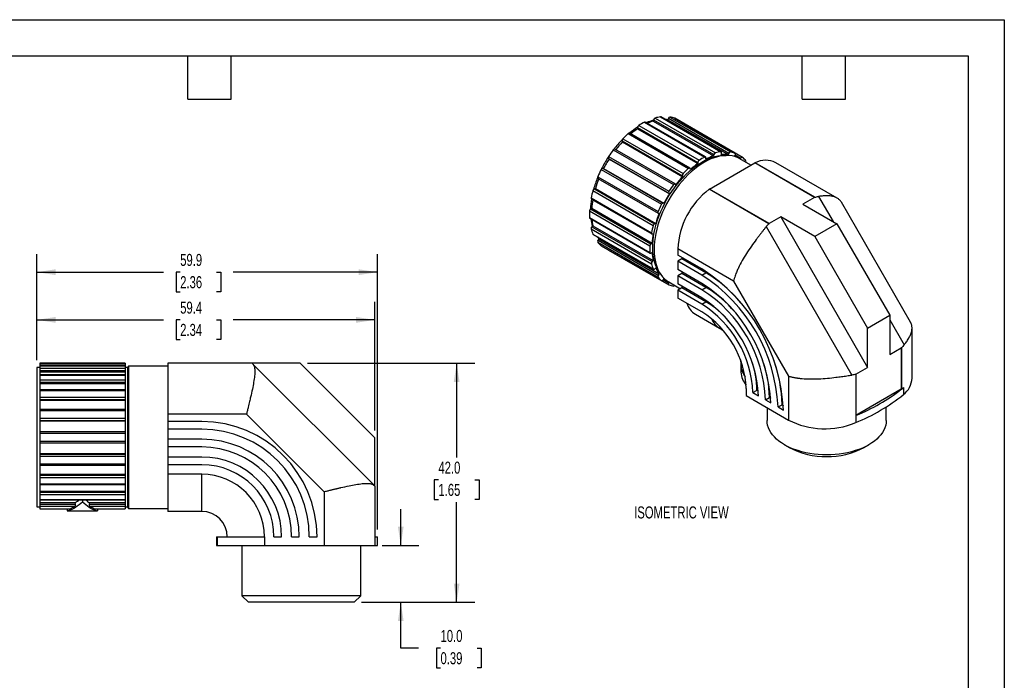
# Model space of a CAD drawing. Header units: millimetres. Extents: x 0 to 279, y 0 to 216.
# Tile 3 of 3: x 106 to 279, y 100 to 216. Entities that reach past the tile are written whole.
import ezdxf

# ---------------------------------------------------------------- set-up
doc = ezdxf.new("R2010")
doc.units = ezdxf.units.MM
doc.layers.add('DIMENSIONS', color=140, linetype='Continuous', lineweight=25)
doc.layers.add('TEXT', color=140, linetype='Continuous', lineweight=25)
doc.styles.add('SLDTEXTSTYLE0', font='TXT', dxfattribs={"width": 0.7})
doc.dimstyles.new('SLDDIMSTYLE0', dxfattribs={"dimtxt": 2.158008, "dimasz": 3.302, "dimexe": 0, "dimexo": 0.0625, "dimgap": 0.539502, "dimtad": 0, "dimtih": 1, "dimtoh": 1, "dimdec": 1, "dimrnd": 1e-09, "dimzin": 4, "dimdsep": 46, "dimtxsty": 'SLDTEXTSTYLE0', "dimsah": 1, "dimcen": 0.09, "dimadec": 0, "dimazin": 1, "dimtfac": 1, "dimtdec": 1, "dimtofl": 0, "dimtmove": 0, "dimatfit": 3, "dimfxl": 0, "dimfrac": 2, "dimtolj": 1, "dimtzin": 12, "dimarcsym": 0})
doc.dimstyles.new('SLDDIMSTYLE1', dxfattribs={"dimtxt": 2.158008, "dimasz": 3.302, "dimexe": 0, "dimexo": 0.0625, "dimgap": 0.539502, "dimtad": 0, "dimtih": 1, "dimtoh": 1, "dimdec": 1, "dimrnd": 1e-09, "dimzin": 12, "dimdsep": 46, "dimtxsty": 'SLDTEXTSTYLE0', "dimsah": 1, "dimcen": 0.09, "dimadec": 0, "dimazin": 3, "dimtfac": 1, "dimtdec": 1, "dimtofl": 0, "dimtmove": 0, "dimatfit": 3, "dimfxl": 0, "dimfrac": 2, "dimtolj": 1, "dimtzin": 12, "dimarcsym": 0})
doc.dimstyles.new('SLDDIMSTYLE2', dxfattribs={"dimtxt": 2.158008, "dimasz": 3.302, "dimexe": 0, "dimexo": 0.0625, "dimgap": 0.539502, "dimtad": 0, "dimtih": 1, "dimtoh": 1, "dimdec": 1, "dimrnd": 1e-09, "dimzin": 4, "dimdsep": 46, "dimtxsty": 'SLDTEXTSTYLE0', "dimsah": 1, "dimcen": 0.09, "dimadec": 0, "dimazin": 1, "dimtfac": 1, "dimtdec": 1, "dimtmove": 0, "dimatfit": 0, "dimfxl": 0, "dimfrac": 2, "dimtolj": 1, "dimtzin": 12, "dimarcsym": 0})

# ---------------------------------------------------------------- blocks, each defined once
blk = doc.blocks.new('_D')
at = {"layer": 'DIMENSIONS'}
for p, q in [((156.91, 155.55), (186.3, 155.55)), ((183.13, 155.55), (183.13, 138.97)), ((179.92, 135.06), (179.2, 135.06)), ((179.2, 135.06), (179.2, 131.63)), ((186.33, 135.06), (187.06, 135.06)), ((187.06, 135.06), (187.06, 131.63)), ((179.2, 131.63), (179.92, 131.63)), ((187.06, 131.63), (186.33, 131.63)), ((183.13, 113.55), (183.13, 131.15)), ((166.41, 113.55), (186.3, 113.55))]:
    blk.add_line(p, q, dxfattribs=at)
for points in [[(183.13, 155.55), (182.62, 152.25), (183.64, 152.25)], [(183.13, 113.55), (183.64, 116.85), (182.62, 116.85)]]:
    blk.add_solid(points, dxfattribs=at)
at = {"layer": 'DIMENSIONS', "char_height": 2.117, "attachment_point": 1, "style": 'SLDTEXTSTYLE0'}
for s, insert in [('42.0', (179.92, 138.27)), ('1.65', (179.92, 134.36))]:
    blk.add_mtext(s, dxfattribs=dict(at, insert=insert))
blk = doc.blocks.new('_D_1')
at = {"layer": 'DIMENSIONS'}
for p, q in [((109.33, 156.07), (109.33, 166.35)), ((168.76, 143.71), (168.76, 166.35)), ((109.33, 163.17), (131.6, 163.17)), ((134.53, 163.17), (133.8, 163.17)), ((133.8, 163.17), (133.8, 159.74)), ((140.94, 163.17), (141.66, 163.17)), ((141.66, 163.17), (141.66, 159.74)), ((168.76, 163.17), (143.86, 163.17)), ((133.8, 159.74), (134.53, 159.74)), ((141.66, 159.74), (140.94, 159.74))]:
    blk.add_line(p, q, dxfattribs=at)
for points in [[(109.33, 163.17), (112.63, 162.66), (112.63, 163.68)], [(168.76, 163.17), (165.45, 163.68), (165.45, 162.66)]]:
    blk.add_solid(points, dxfattribs=at)
at = {"layer": 'DIMENSIONS', "char_height": 2.117, "attachment_point": 1, "style": 'SLDTEXTSTYLE0'}
for s, insert in [('59.4', (134.53, 166.38)), ('2.34', (134.53, 162.47))]:
    blk.add_mtext(s, dxfattribs=dict(at, insert=insert))
blk = doc.blocks.new('_D_2')
at = {"layer": 'DIMENSIONS'}
for p, q in [((109.33, 156.07), (109.33, 174.73)), ((169.2, 126.32), (169.2, 174.73)), ((109.33, 171.55), (131.6, 171.55)), ((134.53, 171.55), (133.8, 171.55)), ((133.8, 171.55), (133.8, 168.12)), ((140.94, 171.55), (141.66, 171.55)), ((141.66, 171.55), (141.66, 168.12)), ((169.2, 171.55), (143.86, 171.55)), ((133.8, 168.12), (134.53, 168.12)), ((141.66, 168.12), (140.94, 168.12))]:
    blk.add_line(p, q, dxfattribs=at)
for points in [[(109.33, 171.55), (112.63, 171.04), (112.63, 172.06)], [(169.2, 171.55), (165.89, 172.06), (165.89, 171.04)]]:
    blk.add_solid(points, dxfattribs=at)
at = {"layer": 'DIMENSIONS', "char_height": 2.117, "attachment_point": 1, "style": 'SLDTEXTSTYLE0'}
for s, insert in [('59.9', (134.53, 174.76)), ('2.36', (134.53, 170.85))]:
    blk.add_mtext(s, dxfattribs=dict(at, insert=insert))
blk = doc.blocks.new('_D_3')
at = {"layer": 'DIMENSIONS'}
for p, q in [((173.31, 123.55), (173.31, 129.9)), ((170.01, 123.55), (176.48, 123.55)), ((166.41, 113.55), (176.48, 113.55)), ((173.31, 105.49), (173.31, 113.55)), ((176.4, 105.49), (173.31, 105.49)), ((180.29, 105.49), (179.57, 105.49)), ((179.57, 105.49), (179.57, 102.06)), ((186.71, 105.49), (187.43, 105.49)), ((187.43, 105.49), (187.43, 102.06)), ((179.57, 102.06), (180.29, 102.06)), ((187.43, 102.06), (186.71, 102.06))]:
    blk.add_line(p, q, dxfattribs=at)
for points in [[(173.31, 123.55), (173.81, 126.85), (172.8, 126.85)], [(173.31, 113.55), (172.8, 110.25), (173.81, 110.25)]]:
    blk.add_solid(points, dxfattribs=at)
at = {"layer": 'DIMENSIONS', "char_height": 2.117, "attachment_point": 1, "style": 'SLDTEXTSTYLE0'}
for s, insert in [('10.0', (180.29, 108.7)), ('0.39', (180.29, 104.79))]:
    blk.add_mtext(s, dxfattribs=dict(at, insert=insert))

msp = doc.modelspace()

# ---------------------------------------------------------------- linework, layer by layer
at = {"color": 7, "linetype": 'Continuous'}
for p, q in [((0, 215.9), (279.4, 215.9)), ((279.4, 215.9), (279.4, 0))]:
    msp.add_line(p, q, dxfattribs=at)
for p, q in [((215.14, 197.32), (225.75, 191.2)), ((216.15, 197.91), (226.76, 191.78)), ((226.9, 191.79), (216.29, 197.91)), ((217.75, 198.33), (217.69, 198.08)), ((217.69, 198.08), (228.29, 191.96)), ((217.75, 198.33), (228.35, 192.2)), ((218, 198.63), (228.61, 192.51)), ((218.97, 198.83), (229.57, 192.71)), ((229.65, 192.69), (219.04, 198.82)), ((220.35, 198.58), (220.23, 198.34)), ((220.23, 198.34), (230.84, 192.22)), ((220.35, 198.58), (230.95, 192.46)), ((220.63, 198.81), (231.24, 192.69)), ((221.45, 198.6), (232.06, 192.47)), ((221.47, 198.59), (221.45, 198.6)), ((232.08, 192.47), (221.47, 198.59)), ((213.29, 195.92), (223.9, 189.79)), ((224.1, 189.85), (213.5, 195.97)), ((214.94, 196.96), (225.55, 190.84)), ((214.94, 196.96), (214.94, 196.74)), ((214.94, 196.74), (225.55, 190.62)), ((212.2, 194.62), (222.81, 188.5)), ((212.2, 194.62), (212.26, 194.45)), ((212.26, 194.45), (222.87, 188.32)), ((212.33, 195), (222.94, 188.88)), ((210.66, 193.06), (221.27, 186.93)), ((221.53, 187.05), (210.93, 193.18)), ((228.35, 192.2), (228.29, 191.96)), ((229.64, 192.23), (229.7, 192.47)), ((230.95, 192.46), (230.84, 192.22)), ((231.98, 191.92), (232.1, 192.16)), ((233.37, 191.72), (232.08, 192.46)), ((232.1, 192.16), (233.09, 191.59)), ((209.81, 191.54), (220.41, 185.42)), ((209.81, 191.54), (209.92, 191.42)), ((209.84, 191.89), (220.45, 185.77)), ((209.92, 191.42), (220.52, 185.3)), ((225.55, 190.84), (225.55, 190.62)), ((226.96, 191.43), (226.96, 191.65)), ((227.57, 186.15), (235.54, 190.75)), ((232.34, 191.76), (232, 191.95)), ((234.86, 190.35), (232.92, 191.48)), ((233.09, 191.59), (232.99, 191.44)), ((246.03, 184.69), (235.54, 190.75)), ((246.08, 184.71), (235.59, 190.76)), ((250.01, 184.56), (239.24, 190.78)), ((208.52, 189.6), (219.13, 183.48)), ((208.81, 189.81), (219.42, 183.69)), ((208.96, 189.77), (208.81, 189.81)), ((208.96, 189.77), (219.57, 183.65)), ((224.22, 189.6), (224.16, 189.78)), ((207.92, 188.31), (218.53, 182.19)), ((207.95, 188.02), (218.56, 181.9)), ((221.67, 186.92), (221.56, 187.04)), ((222.81, 188.5), (222.87, 188.32)), ((207.07, 185.9), (217.68, 179.77)), ((207.52, 186.23), (207.34, 186.19)), ((207.34, 186.19), (217.94, 180.07)), ((207.52, 186.23), (218.13, 180.11)), ((220.41, 185.42), (220.52, 185.3)), ((238.02, 180.05), (227.53, 186.11)), ((238.06, 180.09), (227.57, 186.15)), ((206.76, 184.6), (217.37, 178.48)), ((206.82, 184.4), (217.42, 178.28)), ((219.57, 183.65), (219.42, 183.69)), ((246.03, 184.69), (243.99, 183.51)), ((243.99, 183.51), (249.99, 180.05)), ((246.75, 184.85), (249.29, 180.45)), ((262.92, 162.77), (250.76, 183.82)), ((206.47, 182.3), (217.08, 176.18)), ((206.87, 182.77), (206.68, 182.65)), ((206.68, 182.65), (217.29, 176.53)), ((206.87, 182.77), (217.48, 176.64)), ((218.58, 181.89), (218.74, 181.85)), ((206.47, 181.13), (217.08, 175.01)), ((206.53, 181.01), (217.14, 174.88)), ((218.13, 180.11), (217.94, 180.07)), ((240.1, 181.27), (238.06, 180.09)), ((240.1, 181.27), (255.37, 154.82)), ((246.1, 177.8), (240.1, 181.27)), ((249.99, 180.05), (246.1, 177.8)), ((249.99, 180.05), (259.26, 163.99)), ((206.76, 179.17), (217.37, 173.04)), ((207.08, 179.72), (206.9, 179.54)), ((206.9, 179.54), (217.51, 173.42)), ((207.08, 179.72), (217.69, 173.59)), ((217.51, 178.27), (217.69, 178.3)), ((237.56, 179.55), (252.61, 153.47)), ((207.07, 178.23), (217.68, 172.11)), ((207.12, 178.18), (217.73, 172.05)), ((207.92, 176.8), (218.53, 170.68)), ((208.13, 177.38), (207.98, 177.16)), ((207.98, 177.16), (218.58, 171.04)), ((208.13, 177.38), (218.74, 171.26)), ((217.48, 176.64), (217.29, 176.53)), ((246.1, 177.8), (255.37, 161.74)), ((208.52, 176.2), (219.13, 170.07)), ((208.52, 176.2), (208.53, 176.19)), ((208.53, 176.19), (219.14, 170.06)), ((209.82, 175.44), (209.83, 175.44)), ((209.83, 175.44), (220.43, 169.32)), ((217.29, 174.9), (217.48, 175.01)), ((231.81, 169.98), (222.01, 175.64)), ((222.01, 175.64), (222.01, 174.56)), ((217.69, 173.59), (217.51, 173.42)), ((226.25, 172.12), (222.01, 174.56)), ((222.72, 173.87), (222.01, 173.46)), ((222.01, 173.46), (222.01, 172.03)), ((226.25, 171.01), (222.01, 173.46)), ((222.72, 174.16), (222.72, 173.87)), ((226.96, 171.42), (222.72, 173.87)), ((217.94, 172.12), (218.13, 172.29)), ((226.25, 169.58), (222.01, 172.03)), ((222.72, 171.62), (222.72, 171.33)), ((226.25, 171.01), (226.96, 171.42)), ((218.74, 171.26), (218.58, 171.04)), ((219.42, 170.2), (219.57, 170.42)), ((219.42, 170.2), (220.41, 169.62)), ((219.55, 170.39), (219.89, 170.19)), ((220.49, 169.79), (220.41, 169.62)), ((220.42, 169.83), (222.47, 168.65)), ((222.72, 171.33), (222.01, 170.92)), ((222.01, 170.92), (222.01, 169.49)), ((226.25, 168.47), (222.01, 170.92)), ((226.96, 168.88), (222.72, 171.33)), ((231.81, 169.98), (241.46, 153.28)), ((226.25, 167.04), (222.01, 169.49)), ((222.72, 168.79), (222.01, 168.38)), ((222.01, 168.38), (222.01, 167.01)), ((226.25, 165.93), (222.01, 168.38)), ((222.72, 169.08), (222.72, 168.79)), ((226.96, 166.34), (222.72, 168.79)), ((226.25, 168.47), (226.96, 168.88)), ((226.25, 164.56), (222.01, 167.01)), ((226.25, 165.93), (226.96, 166.34)), ((225.11, 164.15), (229.36, 161.7)), ((255.37, 161.74), (259.26, 163.99)), ((259.26, 163.99), (259.26, 157.06)), ((259.26, 163.18), (261.8, 158.78)), ((255.37, 154.82), (255.37, 161.74)), ((263.18, 152.93), (263.18, 161.75)), ((259.26, 157.06), (261.3, 158.24)), ((261.3, 158.24), (261.3, 150.97)), ((261.34, 158.28), (261.34, 151)), ((109.83, 154.8), (109.33, 154.8)), ((109.33, 154.8), (109.33, 130.3)), ((124.83, 155.55), (109.83, 155.55)), ((109.83, 155.55), (109.83, 155.53)), ((109.83, 155.53), (124.83, 155.53)), ((109.83, 155.53), (109.83, 155.23)), ((109.83, 155.23), (124.83, 155.23)), ((109.83, 155.23), (109.83, 155.13)), ((124.83, 155.13), (109.83, 155.13)), ((109.83, 155.13), (109.83, 155.12)), ((109.83, 155.12), (124.83, 155.12)), ((109.83, 155.12), (109.83, 154.68)), ((109.83, 154.68), (124.83, 154.68)), ((109.83, 154.68), (109.83, 154.3)), ((109.83, 154.3), (124.83, 154.3)), ((109.83, 154.3), (109.83, 154.05)), ((124.83, 155.55), (124.83, 155.53)), ((124.83, 155.53), (124.83, 155.23)), ((124.83, 155.23), (124.83, 155.13)), ((124.83, 155.13), (124.83, 155.12)), ((124.83, 155.12), (124.83, 154.68)), ((125.27, 154.8), (124.83, 154.8)), ((124.83, 154.68), (124.83, 154.3)), ((124.83, 154.3), (124.83, 154.05)), ((125.42, 155.05), (125.27, 154.8)), ((125.27, 154.8), (125.27, 130.3)), ((132.33, 155.05), (125.42, 155.05)), ((125.42, 155.05), (125.42, 130.05)), ((147.16, 155.55), (132.33, 155.55)), ((132.33, 155.55), (132.33, 155.54)), ((132.33, 155.54), (132.33, 146.62)), ((147.17, 155.54), (132.33, 155.54)), ((155.64, 155.55), (147.16, 155.55)), ((147.31, 155.4), (168.6, 134.11)), ((155.64, 155.55), (168.76, 142.44)), ((233.11, 155.21), (233.11, 153.98)), ((253.33, 153.64), (255.37, 154.82)), ((109.83, 154.05), (124.83, 154.05)), ((109.83, 154.05), (109.83, 153.52)), ((124.83, 153.52), (109.83, 153.52)), ((109.83, 153.52), (109.83, 153.47)), ((109.83, 153.47), (124.83, 153.47)), ((109.83, 153.47), (109.83, 152.63)), ((109.83, 152.63), (124.83, 152.63)), ((109.83, 152.63), (109.83, 152.22)), ((124.83, 154.05), (124.83, 153.52)), ((124.83, 153.52), (124.83, 153.47)), ((124.83, 153.47), (124.83, 152.63)), ((124.83, 152.63), (124.83, 152.22)), ((241.46, 153.28), (241.46, 145.58)), ((253.28, 153.62), (253.28, 145.12)), ((253.33, 153.64), (253.33, 146.37)), ((109.83, 152.22), (124.83, 152.22)), ((109.83, 152.22), (109.83, 152)), ((109.83, 152), (124.83, 152)), ((109.83, 152), (109.83, 150.87)), ((124.83, 150.87), (109.83, 150.87)), ((109.83, 150.87), (109.83, 150.76)), ((109.83, 150.76), (124.83, 150.76)), ((109.83, 150.76), (109.83, 149.6)), ((124.83, 152.22), (124.83, 152)), ((124.83, 152), (124.83, 150.87)), ((124.83, 150.87), (124.83, 150.76)), ((124.83, 150.76), (124.83, 149.6)), ((234.03, 151.09), (234.03, 149.87)), ((235.22, 150.4), (235.93, 150.81)), ((235.93, 150.81), (236.15, 150.68)), ((261.3, 150.97), (253.33, 146.37)), ((261.67, 151.27), (261.67, 150.04)), ((109.83, 149.6), (124.83, 149.6)), ((109.83, 149.6), (109.83, 149.2)), ((109.83, 149.2), (124.83, 149.2)), ((109.83, 149.2), (109.83, 149.04)), ((109.83, 149.04), (124.83, 149.04)), ((109.83, 149.04), (109.83, 147.44)), ((124.83, 149.6), (124.83, 149.2)), ((124.83, 149.2), (124.83, 149.04)), ((124.83, 149.04), (124.83, 147.44)), ((234.03, 149.87), (241.46, 145.58)), ((235.22, 150.4), (236.17, 149.85)), ((237.42, 149.14), (238.13, 149.54)), ((237.42, 149.14), (238.37, 148.58)), ((238.13, 149.54), (238.35, 149.41)), ((124.83, 147.44), (109.83, 147.44)), ((109.83, 147.44), (109.83, 147.24)), ((109.83, 147.24), (124.83, 147.24)), ((109.83, 147.24), (109.83, 145.88)), ((124.83, 147.44), (124.83, 147.24)), ((124.83, 147.24), (124.83, 145.88)), ((237.7, 147.75), (237.7, 145.51)), ((239.62, 147.87), (240.33, 148.27)), ((239.62, 147.87), (240.57, 147.31)), ((240.33, 148.27), (240.56, 148.14)), ((258.65, 145.51), (258.65, 147.88)), ((109.83, 145.88), (124.83, 145.88)), ((109.83, 145.88), (109.83, 145.52)), ((109.83, 145.52), (124.83, 145.52)), ((109.83, 145.52), (109.83, 145.44)), ((109.83, 145.44), (124.83, 145.44)), ((109.83, 145.44), (109.83, 143.55)), ((124.83, 145.88), (124.83, 145.52)), ((124.83, 145.52), (124.83, 145.44)), ((124.83, 145.44), (124.83, 143.55)), ((132.33, 146.62), (132.33, 145.3)), ((146.19, 146.62), (132.33, 146.62)), ((146.19, 146.62), (159.83, 132.98)), ((138.33, 145.3), (132.33, 145.3)), ((132.33, 145.3), (132.33, 143.95)), ((132.33, 143.95), (132.33, 142.19)), ((138.33, 143.95), (132.33, 143.95)), ((109.83, 143.55), (124.83, 143.55)), ((109.83, 143.55), (109.83, 143.27)), ((109.83, 143.27), (124.83, 143.27)), ((109.83, 143.27), (109.83, 141.84)), ((124.83, 143.55), (124.83, 143.27)), ((124.83, 143.27), (124.83, 141.84)), ((138.33, 142.19), (132.33, 142.19)), ((132.33, 142.19), (132.33, 140.84)), ((168.76, 133.95), (168.76, 142.44)), ((109.83, 141.84), (124.83, 141.84)), ((109.83, 141.84), (109.83, 141.55)), ((109.83, 141.55), (124.83, 141.55)), ((109.83, 141.55), (109.83, 139.67)), ((124.83, 141.84), (124.83, 141.55)), ((124.83, 141.55), (124.83, 139.67)), ((132.33, 140.84), (132.33, 139.08)), ((138.33, 140.84), (132.33, 140.84)), ((240.76, 141.23), (241.59, 140.76)), ((254.76, 140.76), (255.58, 141.23)), ((109.83, 139.67), (124.83, 139.67)), ((109.83, 139.67), (109.83, 139.58)), ((109.83, 139.58), (124.83, 139.58)), ((109.83, 139.58), (109.83, 139.22)), ((109.83, 139.22), (124.83, 139.22)), ((109.83, 139.22), (109.83, 137.86)), ((124.83, 139.67), (124.83, 139.58)), ((124.83, 139.58), (124.83, 139.22)), ((124.83, 139.22), (124.83, 137.86)), ((138.33, 139.08), (132.33, 139.08)), ((132.33, 139.08), (132.33, 137.73)), ((109.83, 137.86), (124.83, 137.86)), ((109.83, 137.86), (109.83, 137.67)), ((109.83, 137.67), (124.83, 137.67)), ((109.83, 137.67), (109.83, 136.07)), ((124.83, 137.86), (124.83, 137.67)), ((124.83, 137.67), (124.83, 136.07)), ((132.33, 137.73), (132.33, 136.05)), ((138.33, 137.73), (132.33, 137.73)), ((109.83, 136.07), (124.83, 136.07)), ((109.83, 136.07), (109.83, 135.91)), ((109.83, 135.91), (124.83, 135.91)), ((109.83, 135.91), (109.83, 135.5)), ((109.83, 135.5), (124.83, 135.5)), ((109.83, 135.5), (109.83, 134.34)), ((124.83, 136.07), (124.83, 135.91)), ((124.83, 135.91), (124.83, 135.5)), ((124.83, 135.5), (124.83, 134.34)), ((138.33, 136.05), (132.33, 136.05)), ((132.33, 136.05), (132.33, 129.52)), ((138.33, 129.52), (138.33, 136.05)), ((109.83, 134.34), (124.83, 134.34)), ((109.83, 134.34), (109.83, 134.23)), ((109.83, 134.23), (124.83, 134.23)), ((109.83, 134.23), (109.83, 133.1)), ((124.83, 134.34), (124.83, 134.23)), ((124.83, 134.23), (124.83, 133.1)), ((168.74, 133.96), (168.74, 123.55)), ((168.76, 133.95), (168.76, 125.05)), ((109.83, 133.1), (124.83, 133.1)), ((109.83, 133.1), (109.83, 132.88)), ((109.83, 132.88), (124.83, 132.88)), ((109.83, 132.88), (109.83, 132.47)), ((109.83, 132.47), (124.83, 132.47)), ((109.83, 132.47), (109.83, 131.63)), ((109.83, 131.63), (124.83, 131.63)), ((109.83, 131.63), (109.83, 131.58)), ((109.83, 131.58), (124.83, 131.58)), ((109.83, 131.58), (109.83, 131.06)), ((117.33, 131.58), (117.33, 131.16)), ((124.83, 133.1), (124.83, 132.88)), ((124.83, 132.88), (124.83, 132.47)), ((124.83, 132.47), (124.83, 131.63)), ((124.83, 131.63), (124.83, 131.58)), ((124.83, 131.58), (124.83, 131.06)), ((159.83, 132.98), (159.83, 123.55)), ((109.33, 130.3), (109.83, 130.3)), ((109.83, 131.06), (116.09, 131.06)), ((109.83, 131.06), (109.83, 130.8)), ((109.83, 130.8), (116.14, 130.8)), ((109.83, 130.8), (109.83, 130.43)), ((109.83, 130.43), (116.03, 130.43)), ((109.83, 130.43), (109.83, 129.99)), ((109.83, 129.99), (115.17, 129.99)), ((109.83, 129.99), (109.83, 129.98)), ((109.83, 129.98), (115.13, 129.98)), ((114.66, 129.98), (114.66, 129.6)), ((115.13, 129.98), (115.17, 129.99)), ((116.14, 130.8), (116.09, 131.06)), ((118.57, 131.06), (118.52, 130.8)), ((118.52, 130.8), (124.83, 130.8)), ((118.57, 131.06), (124.83, 131.06)), ((118.63, 130.43), (124.83, 130.43)), ((119.49, 129.99), (119.53, 129.98)), ((119.49, 129.99), (124.83, 129.99)), ((119.53, 129.98), (124.83, 129.98)), ((120.01, 129.98), (120.01, 129.6)), ((124.83, 131.06), (124.83, 130.8)), ((124.83, 130.8), (124.83, 130.43)), ((124.83, 130.43), (124.83, 129.99)), ((124.83, 130.3), (125.27, 130.3)), ((124.83, 129.99), (124.83, 129.98)), ((125.27, 130.3), (125.42, 130.05)), ((125.42, 130.05), (132.33, 130.05)), ((114.66, 129.6), (114.85, 129.6)), ((114.85, 129.6), (119.81, 129.6)), ((119.81, 129.6), (120.01, 129.6)), ((138.33, 129.52), (132.33, 129.52)), ((140.94, 125.05), (140.94, 123.55)), ((140.94, 125.05), (141, 125.05)), ((141, 125.05), (141, 123.55)), ((141, 125.05), (142.8, 125.05)), ((142.8, 125.05), (149.33, 125.05)), ((149.33, 125.05), (149.33, 123.55)), ((151.01, 125.05), (152.36, 125.05)), ((154.12, 125.05), (155.47, 125.05)), ((157.23, 125.05), (158.58, 125.05)), ((168.76, 125.05), (169.2, 125.05)), ((169.2, 123.55), (169.2, 125.05)), ((140.94, 123.55), (141, 123.55)), ((141, 123.55), (149.33, 123.55)), ((145.35, 123.55), (145.35, 114.71)), ((149.33, 123.55), (159.83, 123.55)), ((159.83, 123.55), (168.74, 123.55)), ((166.3, 114.71), (166.3, 123.55)), ((168.74, 123.55), (169.2, 123.55)), ((145.35, 114.71), (146.51, 113.55)), ((166.3, 114.71), (145.35, 114.71)), ((165.14, 113.55), (166.3, 114.71)), ((165.14, 113.55), (146.51, 113.55))]:
    msp.add_line(p, q)
at = {"flags": 128}
for points in [[(210.93, 193.18), (210.92, 193.18), (210.89, 193.19), (210.86, 193.19), (210.82, 193.18), (210.78, 193.16), (210.74, 193.13), (210.7, 193.1), (210.66, 193.06)], [(229.7, 192.47), (229.71, 192.52), (229.71, 192.57), (229.7, 192.61), (229.69, 192.65), (229.67, 192.68), (229.64, 192.7), (229.61, 192.71), (229.57, 192.71)], [(232.1, 192.16), (232.12, 192.21), (232.13, 192.26), (232.14, 192.31), (232.14, 192.36), (232.13, 192.4), (232.11, 192.43), (232.09, 192.46), (232.06, 192.47)], [(218.71, 171.62), (218.54, 171.88), (218.3, 172.34), (218.09, 172.83), (217.92, 173.36), (217.78, 173.92), (217.68, 174.51), (217.62, 175.13), (217.59, 175.78), (217.6, 176.44), (217.65, 177.13), (217.74, 177.83), (217.87, 178.54), (218.03, 179.27), (218.22, 180), (218.45, 180.74), (218.72, 181.48), (219.02, 182.21), (219.35, 182.94), (219.71, 183.66), (220.09, 184.37), (220.51, 185.06), (220.95, 185.73), (221.41, 186.39), (221.89, 187.02), (222.4, 187.62), (222.92, 188.19), (223.45, 188.74), (224, 189.24), (224.55, 189.72), (225.12, 190.15), (225.68, 190.54), (226.25, 190.89), (226.82, 191.2), (227.39, 191.46), (227.96, 191.68), (228.51, 191.85), (229.06, 191.97), (229.59, 192.05), (230.11, 192.07), (230.51, 192.06)], [(232.92, 191.48), (232.5, 191.69), (232.05, 191.85), (231.58, 191.97), (231.09, 192.04), (230.58, 192.06), (230.05, 192.03), (229.51, 191.96), (228.96, 191.83), (228.4, 191.66), (227.83, 191.44), (227.25, 191.17), (226.67, 190.86), (226.09, 190.5), (225.52, 190.1), (224.95, 189.67), (224.38, 189.19), (223.83, 188.68), (223.29, 188.13), (222.76, 187.55), (222.25, 186.94), (221.76, 186.3), (221.29, 185.64), (220.84, 184.96), (220.42, 184.26), (220.03, 183.54), (219.66, 182.82), (219.32, 182.08), (219.02, 181.34), (218.74, 180.59), (218.51, 179.84), (218.3, 179.1), (218.13, 178.36), (218, 177.64), (217.91, 176.92), (217.85, 176.23), (217.83, 175.55), (217.85, 174.89), (217.91, 174.26), (218, 173.66), (218.13, 173.08), (218.3, 172.54), (218.51, 172.03), (218.74, 171.56), (219.02, 171.13), (219.32, 170.74), (219.66, 170.39), (220.03, 170.08), (220.42, 169.83), (220.42, 169.83)], [(233.38, 191.71), (233.35, 191.73), (233.32, 191.73), (233.28, 191.73), (233.24, 191.72), (233.2, 191.7), (233.17, 191.67), (233.13, 191.63), (233.09, 191.59)], [(224.16, 189.78), (224.14, 189.81), (224.12, 189.84), (224.09, 189.86), (224.06, 189.86), (224.02, 189.86), (223.98, 189.85), (223.94, 189.82), (223.9, 189.79)], [(207.92, 188.31), (207.91, 188.26), (207.89, 188.21), (207.89, 188.16), (207.89, 188.12), (207.91, 188.08), (207.92, 188.05), (207.95, 188.03), (207.95, 188.02)], [(221.56, 187.04), (221.53, 187.06), (221.5, 187.07), (221.46, 187.07), (221.42, 187.06), (221.38, 187.04), (221.34, 187.01), (221.3, 186.97), (221.27, 186.93)], [(218.53, 182.19), (218.51, 182.14), (218.5, 182.09), (218.5, 182.04), (218.5, 181.99), (218.51, 181.96), (218.53, 181.93), (218.55, 181.9), (218.58, 181.89)], [(217.37, 178.48), (217.36, 178.43), (217.36, 178.39), (217.37, 178.35), (217.39, 178.31), (217.41, 178.29), (217.44, 178.27), (217.47, 178.26), (217.51, 178.27)], [(217.68, 172.11), (217.7, 172.08), (217.72, 172.06), (217.75, 172.04), (217.79, 172.04), (217.83, 172.05), (217.87, 172.06), (217.91, 172.09), (217.94, 172.12)], [(219.13, 170.07), (219.15, 170.06), (219.19, 170.05), (219.22, 170.05), (219.26, 170.06), (219.3, 170.09), (219.34, 170.12), (219.38, 170.15), (219.42, 170.2)], [(220.41, 169.62), (220.39, 169.57), (220.38, 169.52), (220.37, 169.47), (220.37, 169.42), (220.38, 169.38), (220.4, 169.35), (220.42, 169.33), (220.45, 169.31)], [(258.65, 145.51), (258.63, 145.08), (258.55, 144.65), (258.41, 144.22), (258.23, 143.8), (257.99, 143.39), (257.71, 142.99), (257.37, 142.61), (256.99, 142.24), (256.56, 141.88), (256.09, 141.55), (255.58, 141.23), (255.04, 140.94), (254.45, 140.66), (253.84, 140.42), (253.2, 140.2), (252.53, 140), (251.84, 139.84), (251.13, 139.7), (250.4, 139.6), (249.67, 139.52), (248.92, 139.47), (248.17, 139.46), (247.43, 139.47), (246.68, 139.52), (245.95, 139.6), (245.22, 139.7), (244.51, 139.84), (243.82, 140), (243.15, 140.2), (242.51, 140.42), (241.9, 140.66), (241.31, 140.94), (240.77, 141.23), (240.26, 141.55), (239.79, 141.88), (239.36, 142.24), (238.98, 142.61), (238.64, 142.99), (238.36, 143.39), (238.12, 143.8), (237.94, 144.22), (237.8, 144.65), (237.72, 145.08), (237.7, 145.51)]]:
    msp.add_lwpolyline(points, dxfattribs=at)
for centre, radius, start, end in [((215.4, 196.94), 0.464, 124.5647, 177.2599), ((221.77, 187.02), 12.25, 117.26, 122.7346), ((216.23, 197.78), 0.144, 64.667, 122.3466), ((219.66, 190.28), 8.18, 103.6982, 112.9067), ((220.3, 189.53), 8.94, 106.978, 113.9719), ((218.17, 198.24), 0.429, 112.4898, 168.1967), ((219.92, 191.62), 7.27, 97.549, 105.3002), ((218.98, 198.72), 0.112, 60.7291, 99.4355), ((219.6, 193.34), 5.04, 82.7714, 87.6819), ((220.66, 198.48), 0.331, 94.8794, 161.9477), ((219.87, 194.21), 4.66, 70.1206, 80.5489), ((225.24, 182.41), 18.03, 131.4906, 135.7218), ((213.43, 195.8), 0.183, 69.5429, 140.2695), ((222.21, 185.42), 13.68, 122.0873, 129.553), ((223.01, 184.74), 14.46, 123.9345, 129.9124), ((225.84, 181.42), 19.09, 135.5921, 142.0206), ((226.45, 181.06), 19.5, 136.6632, 141.9511), ((212.61, 194.7), 0.415, 133.091, 190.1192), ((228.18, 179.82), 21.95, 142.9198, 146.63), ((228.77, 192.12), 0.429, 112.4898, 168.1967), ((230.53, 185.5), 7.27, 97.549, 105.3002), ((230.18, 186.85), 5.4, 82.9787, 95.7501), ((231.27, 192.36), 0.331, 94.8794, 161.9477), ((230.47, 188.09), 4.66, 70.1206, 80.5489), ((227.5, 180.17), 21.17, 146.8652, 153.1345), ((228.08, 179.84), 21.54, 147.4623, 152.5377), ((210.08, 191.69), 0.311, 138.9007, 209.0106), ((233.67, 178.55), 14.55, 123.9442, 130.5389), ((226.01, 190.82), 0.464, 124.5647, 177.2599), ((232.37, 180.89), 12.25, 117.26, 122.7346), ((226.83, 191.68), 0.129, 350.1019, 124.4178), ((230.96, 183.24), 9.12, 107.0221, 116.0255), ((230.39, 188.05), 4.18, 62.6405, 67.5815), ((230.38, 188.14), 4.66, 39.4416, 49.8689), ((233.75, 190.98), 0.263, 334.1664, 29.6593), ((245.34, 166), 26.62, 111.4858, 111.5956), ((237.43, 187.16), 4.05, 63.5551, 117.0977), ((228.15, 179.76), 21.95, 153.37, 157.08), ((208.81, 189.5), 0.311, 90.9829, 161.1023), ((223.22, 188.57), 0.415, 133.091, 190.1192), ((235.84, 176.29), 18.03, 131.4906, 135.7218), ((225.53, 181), 19.03, 157.9682, 164.4177), ((226.2, 180.64), 19.5, 158.0486, 163.3363), ((237.06, 174.93), 19.51, 136.6642, 142.0848), ((224.43, 181.01), 18.03, 164.2776, 168.5083), ((207.48, 185.8), 0.415, 109.8782, 166.9107), ((238.68, 173.72), 21.54, 147.4623, 152.5377), ((220.68, 185.57), 0.311, 138.9007, 209.0106), ((238.78, 173.7), 21.95, 142.9198, 146.63), ((235.99, 174.96), 14, 127.2163, 177.219), ((253.22, 152.34), 42.43, 127.189, 127.2694), ((220.41, 182.12), 13.78, 170.4717, 177.8836), ((206.93, 184.54), 0.183, 159.7292, 230.4584), ((221.3, 181.77), 14.46, 170.0861, 176.0634), ((238.75, 173.64), 21.95, 153.37, 157.08), ((219.42, 183.38), 0.311, 90.9829, 161.1023), ((218.71, 181.72), 12.25, 177.2631, 182.7369), ((206.93, 182.26), 0.464, 122.74, 175.4354), ((236.82, 174.51), 19.52, 157.915, 163.3353), ((206.61, 181.13), 0.144, 177.6493, 235.335), ((214.91, 181.93), 8.26, 187.1313, 196.2525), ((215.7, 181.72), 8.85, 185.9854, 193.055), ((218.09, 179.68), 0.415, 109.8782, 166.9107), ((207.19, 179.22), 0.429, 131.8047, 187.5082), ((213.8, 181.01), 7.28, 194.6944, 202.4442), ((235.04, 174.89), 18.03, 164.2776, 168.5083), ((231.99, 175.64), 14.55, 169.4599, 176.0538), ((207.18, 178.27), 0.112, 200.5564, 239.2749), ((212.15, 180.43), 5.04, 212.3037, 217.2194), ((208.22, 176.94), 0.331, 138.0551, 205.1149), ((211.53, 179.76), 4.66, 219.4416, 229.8689), ((229.32, 175.59), 12.25, 177.2631, 182.7369), ((217.54, 176.14), 0.464, 122.74, 175.4354), ((217.2, 175), 0.129, 175.5708, 309.8881), ((226.58, 175.64), 9.12, 183.9711, 192.9729), ((217.79, 173.1), 0.429, 131.8047, 187.5082), ((224.41, 174.89), 7.28, 194.6944, 202.4442), ((223.05, 174.51), 5.4, 204.2427, 217.0121), ((209.55, 145.94), 31.05, 2.5371, 57.4629), ((214.64, 150.85), 23.98, 39.8609, 59.0672), ((218.83, 170.82), 0.331, 138.0551, 205.1149), ((222.13, 173.64), 4.66, 219.4416, 229.8689), ((222.12, 173.73), 4.18, 232.4079, 237.3649), ((210.64, 146.57), 29.01, 2.5694, 57.4306), ((222.03, 173.69), 4.66, 250.1206, 260.5489), ((221.27, 169.36), 0.263, 270.3424, 325.9122), ((212.06, 147.39), 26.34, 2.6055, 57.3945), ((213.21, 148.05), 24.23, 2.564, 57.436), ((216.59, 151.62), 20.14, 40.0012, 59.0123), ((214.67, 148.89), 21.53, 2.5633, 57.4367), ((218.6, 152.45), 16.22, 40.1582, 58.9817), ((226.91, 167.13), 3.48, 197.229, 238.8568), ((215.75, 149.52), 19.49, 2.6055, 57.3945), ((217.2, 150.35), 16.85, 2.5111, 57.4889), ((231.18, 164.69), 3.5, 202.0058, 238.5143), ((219.71, 150.52), 16.22, 1.0203, 19.8356), ((217.85, 149.17), 20.28, 1.0553, 19.927), ((216.19, 147.85), 24.14, 0.9974, 20.0703), ((236.61, 155.3), 3.5, 181.4878, 217.9894), ((236.68, 154.09), 3.57, 181.7026, 221.8061), ((259.35, 153.1), 3.84, 307.2536, 357.3778), ((240.41, 177.95), 34.12, 292.2485, 307.7461), ((240.6, 176.36), 33.71, 292.0892, 308.6867), ((247.86, 158.03), 14, 242.785, 292.7804), ((138.33, 125.05), 20.25, 0, 90), ((138.33, 125.05), 18.9, 0, 90), ((138.33, 125.05), 17.14, 0, 90), ((138.33, 125.05), 15.79, 0, 90), ((248.17, 153.38), 14.24, 242.4354, 297.5646), ((138.33, 125.05), 14.03, 0, 90), ((138.33, 125.05), 12.68, 0, 90), ((138.33, 125.05), 11, 0, 90), ((138.33, 125.05), 4.47, 0, 90)]:
    msp.add_arc(centre, radius, start, end)
for points in [[(246.03, 184.69), (246.05, 184.7), (246.07, 184.7), (246.08, 184.71)], [(246.08, 184.71), (246.3, 184.77), (246.52, 184.82), (246.75, 184.85)], [(237.56, 179.55), (237.7, 179.73), (237.86, 179.9), (238.02, 180.05)], [(238.02, 180.05), (238.03, 180.06), (238.05, 180.08), (238.06, 180.09)], [(261.34, 158.28), (261.33, 158.26), (261.32, 158.25), (261.3, 158.24)], [(261.8, 158.78), (261.66, 158.6), (261.51, 158.43), (261.34, 158.28)], [(147.31, 155.4), (147.25, 155.46), (147.2, 155.51), (147.17, 155.54)], [(253.28, 153.62), (253.06, 153.56), (252.84, 153.51), (252.61, 153.47)], [(253.33, 153.64), (253.31, 153.63), (253.3, 153.63), (253.28, 153.62)], [(261.34, 151), (261.46, 151.09), (261.57, 151.18), (261.67, 151.27)], [(168.74, 133.96), (168.71, 134), (168.66, 134.05), (168.6, 134.11)], [(115.17, 129.99), (115.46, 130.11), (115.75, 130.26), (116.03, 130.43)], [(118.63, 130.43), (118.91, 130.26), (119.2, 130.11), (119.49, 129.99)]]:
    msp.add_open_spline(points, degree=3)
for points, knots in [([(250.76, 183.82), (250.76, 183.82), (250.72, 183.91), (250.61, 184.06), (250.38, 184.32), (250.04, 184.57), (249.55, 184.79), (248.98, 184.93), (248.33, 184.98), (247.59, 184.96), (247.03, 184.89), (246.75, 184.85)], [0, 0, 0, 0, 0.001313, 0.081775, 0.158589, 0.303121, 0.443306, 0.57924, 0.716449, 0.856667, 1, 1, 1, 1]), ([(237.56, 179.55), (237.51, 179.48), (237.41, 179.36), (237.25, 179.16), (237.1, 178.97), (236.94, 178.77), (236.78, 178.57), (236.62, 178.36), (236.46, 178.16), (236.3, 177.95), (236.14, 177.74), (235.97, 177.53), (235.57, 177), (234.92, 176.1), (234.08, 174.85), (233.3, 173.56), (232.81, 172.62), (232.52, 171.98), (232.38, 171.65), (232.22, 171.28), (232.07, 170.87), (231.93, 170.43), (231.85, 170.14), (231.81, 169.98)], [0, 0, 0, 0, 0.023426, 0.046711, 0.069857, 0.092865, 0.115735, 0.13847, 0.161071, 0.183538, 0.205873, 0.228078, 0.250155, 0.372126, 0.499881, 0.617909, 0.749538, 0.779767, 0.814602, 0.854042, 0.898089, 0.946742, 1, 1, 1, 1]), ([(261.8, 158.78), (261.98, 159.01), (262.32, 159.45), (262.7, 160.09), (262.94, 160.6), (263.08, 161.01), (263.16, 161.34), (263.19, 161.66), (263.18, 161.97), (263.14, 162.22), (263.08, 162.42), (263.02, 162.58), (262.96, 162.7), (262.92, 162.76), (262.92, 162.77)], [0, 0, 0, 0, 0.143289, 0.2834784, 0.4206762, 0.5017266, 0.5843041, 0.6684308, 0.7541275, 0.8414137, 0.8889766, 0.9379669, 0.988387, 1, 1, 1, 1]), ([(229.36, 161.7), (229.37, 161.69), (229.42, 161.66), (229.53, 161.59), (229.68, 161.49), (229.86, 161.34), (230.02, 161.21), (230.11, 161.12), (230.13, 161.1)], [0, 0, 0, 0, 0.118964, 0.322975, 0.526242, 0.730608, 0.936867, 1, 1, 1, 1]), ([(232.97, 156.21), (232.97, 156.19), (233, 156.08), (233.04, 155.89), (233.08, 155.64), (233.1, 155.44), (233.11, 155.3), (233.11, 155.23), (233.11, 155.21)], [0, 0, 0, 0, 0.025383, 0.235, 0.442724, 0.649277, 0.855723, 1, 1, 1, 1]), ([(147.31, 155.4), (147.33, 155.38), (147.37, 155.33), (147.42, 155.26), (147.47, 155.17), (147.51, 155.08), (147.55, 154.98), (147.58, 154.88), (147.6, 154.76), (147.62, 154.64), (147.63, 154.51), (147.64, 154.38), (147.65, 154.02), (147.62, 153.35), (147.46, 152.25), (147.22, 150.98), (146.99, 149.95), (146.81, 149.2), (146.72, 148.8), (146.61, 148.33), (146.48, 147.82), (146.34, 147.24), (146.24, 146.83), (146.19, 146.62)], [0, 0, 0, 0, 0.023426, 0.046711, 0.069857, 0.092865, 0.115735, 0.13847, 0.161071, 0.183538, 0.205873, 0.228078, 0.250155, 0.372126, 0.499881, 0.617909, 0.749538, 0.779767, 0.814602, 0.854042, 0.898089, 0.946742, 1, 1, 1, 1]), ([(241.46, 153.28), (241.53, 153.26), (241.67, 153.22), (241.88, 153.17), (242.09, 153.12), (242.3, 153.08), (242.5, 153.04), (242.7, 153.01), (242.89, 152.98), (243.07, 152.95), (243.25, 152.93), (243.42, 152.91), (243.58, 152.89), (243.74, 152.88), (244.31, 152.83), (245.3, 152.78), (246.8, 152.81), (248.3, 152.91), (249.49, 153.04), (250.29, 153.14), (250.77, 153.2), (251.25, 153.27), (251.71, 153.34), (252.17, 153.41), (252.46, 153.45), (252.61, 153.47)], [0, 0, 0, 0, 0.025153, 0.049326, 0.072517, 0.094728, 0.115958, 0.136207, 0.155475, 0.173763, 0.191069, 0.207395, 0.222741, 0.237106, 0.25049, 0.3821, 0.500148, 0.627883, 0.749876, 0.790437, 0.831438, 0.872886, 0.914791, 0.957159, 1, 1, 1, 1]), ([(159.83, 132.98), (159.92, 133.01), (160.12, 133.06), (160.41, 133.13), (160.68, 133.2), (160.95, 133.26), (161.2, 133.32), (161.44, 133.38), (161.66, 133.44), (161.88, 133.49), (162.08, 133.53), (162.27, 133.58), (162.44, 133.62), (162.61, 133.66), (163.21, 133.8), (164.18, 134.02), (165.45, 134.26), (166.55, 134.42), (167.27, 134.45), (167.7, 134.43), (167.93, 134.41), (168.14, 134.36), (168.32, 134.3), (168.48, 134.22), (168.56, 134.14), (168.6, 134.11)], [0, 0, 0, 0, 0.025153, 0.049326, 0.072517, 0.094728, 0.115958, 0.136207, 0.155475, 0.173763, 0.191069, 0.207395, 0.222741, 0.237106, 0.25049, 0.3821, 0.500148, 0.627883, 0.749876, 0.790437, 0.831438, 0.872886, 0.914791, 0.957159, 1, 1, 1, 1]), ([(116.09, 131.06), (116.22, 131.15), (116.45, 131.31), (116.68, 131.5), (116.78, 131.58)], [0, 0, 0, 0, 0.581952, 1, 1, 1, 1]), ([(117.88, 131.58), (118.01, 131.48), (118.23, 131.29), (118.47, 131.13), (118.57, 131.06)], [0, 0, 0, 0, 0.542232, 1, 1, 1, 1]), ([(117.33, 131.16), (116.95, 130.8), (116.54, 130.48), (115.71, 129.96), (115.28, 129.75), (114.85, 129.6)], [0, 0, 0, 0, 0.5, 0.5, 1, 1, 1, 1]), ([(116.03, 130.43), (116.07, 130.45), (116.11, 130.51), (116.15, 130.65), (116.15, 130.74), (116.14, 130.8)], [0, 0, 0, 0, 0.5, 0.5, 1, 1, 1, 1]), ([(119.81, 129.6), (119.38, 129.75), (118.95, 129.96), (118.12, 130.48), (117.71, 130.8), (117.33, 131.16)], [0, 0, 0, 0, 0.5, 0.5, 1, 1, 1, 1]), ([(118.52, 130.8), (118.51, 130.74), (118.51, 130.65), (118.55, 130.51), (118.59, 130.45), (118.63, 130.43)], [0, 0, 0, 0, 0.5, 0.5, 1, 1, 1, 1])]:
    msp.add_open_spline(points, degree=3, knots=knots)
at = {"layer": 'TEXT'}
for p, q in [((6.35, 209.55), (273.05, 209.55)), ((135.89, 201.93), (135.89, 209.55)), ((143.51, 201.93), (143.51, 209.55)), ((243.84, 201.93), (243.84, 209.55)), ((251.46, 201.93), (251.46, 209.55)), ((273.05, 209.55), (273.05, 6.35)), ((135.89, 201.93), (143.51, 201.93)), ((243.84, 201.93), (251.46, 201.93))]:
    msp.add_line(p, q, dxfattribs=at)

# ---------------------------------------------------------------- texts
at = {"layer": 'DIMENSIONS', "insert": (214.33, 130.4), "char_height": 2.1167, "attachment_point": 1, "style": 'SLDTEXTSTYLE0'}
msp.add_mtext('ISOMETRIC VIEW', dxfattribs=at)

# ---------------------------------------------------------------- dimensions: what is measured, and where the dimension line sits
at = {"layer": 'DIMENSIONS'}
for base, p2, picture, middle in [((169.2, 171.55), (169.2, 125.05), '_D_2', (137.73, 171.55)), ((168.76, 163.17), (168.76, 142.44), '_D_1', (137.73, 163.17))]:
    dim = msp.add_linear_dim(base=base, p1=(109.33, 154.8), p2=p2, dimstyle='SLDDIMSTYLE1', dxfattribs=at)
    dim.commit()
    dim.dimension.update_dxf_attribs({"geometry": picture, "text_midpoint": middle, "dimtype": 160})
for base, p1, p2, dimstyle, picture, middle in [((183.13, 155.55), (165.14, 113.55), (155.64, 155.55), 'SLDDIMSTYLE0', '_D', (183.13, 135.06)), ((173.31, 113.55), (168.74, 123.55), (165.14, 113.55), 'SLDDIMSTYLE2', '_D_3', (173.31, 105.49))]:
    dim = msp.add_linear_dim(base=base, p1=p1, p2=p2, angle=90, dimstyle=dimstyle, dxfattribs=at)
    dim.commit()
    dim.dimension.update_dxf_attribs({"geometry": picture, "text_midpoint": middle, "dimtype": 160})

doc.saveas('drawing.dxf')
